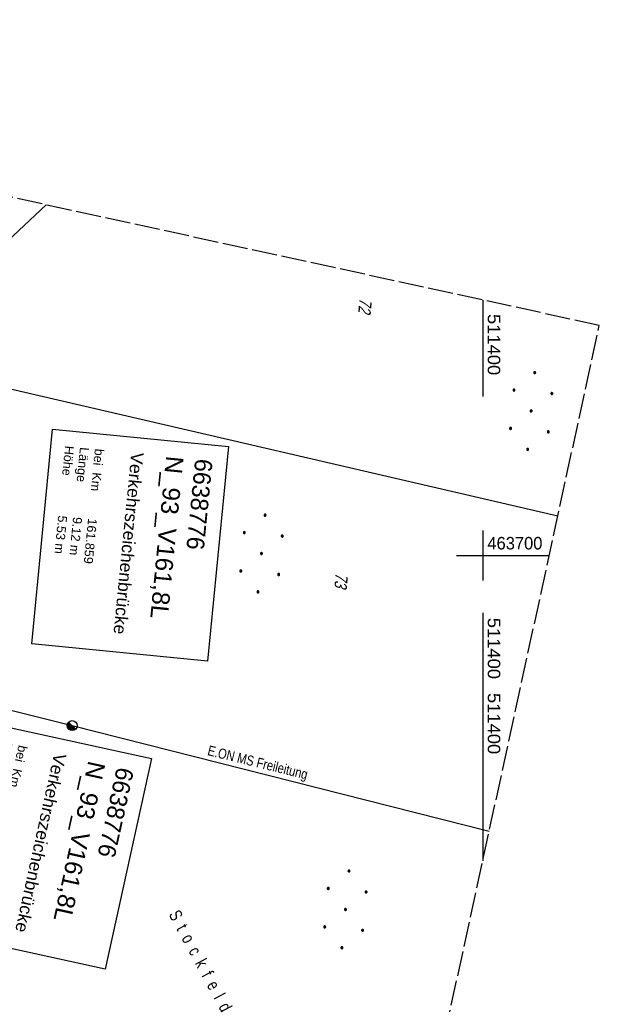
# Model space of a CAD drawing. Extents: x 510946 to 511423, y 462842 to 463807.
# Tile 33 of 33: x 511307 to 511423, y 463610 to 463807. Entities that reach past the tile are written whole.
import ezdxf

# ---------------------------------------------------------------- set-up
doc = ezdxf.new("R2010")
doc.units = 0
doc.header["$LTSCALE"] = 10
doc.header["$MEASUREMENT"] = 0
for name, pattern in [('AUSGEZOGEN', [0]), ('LT00', [0]), ('LT14', [0.6, 0.5, -0.1])]:
    doc.linetypes.add(name, pattern=pattern)
doc.layers.add('-BLATT_105-RAND', color=7, linetype='LT14', plot=False)
for name, color, linetype in [('BW_TEXT_A', 20, 'AUSGEZOGEN'), ('BW_TEXT_B', 20, 'AUSGEZOGEN'), ('DFK_BES-NAME', 255, 'LT00'), ('DFK_FLUR_NR', 250, 'LT00'), ('DFK_KATASTER', 250, 'LT00'), ('DFK_NUTZUNG', 250, 'LT00'), ('STROM_FREILTG', 80, 'STROMFREILEITUNG'), ('STROM_TEXT', 80, 'Continuous'), ('V104_RASTER', 250, 'LT00'), ('V105_RASTER', 250, 'LT00')]:
    doc.layers.add(name, color=color, linetype=linetype)
doc.styles.add('Beschrift', font='ARIAL.TTF')
doc.styles.get("Standard").update_dxf_attribs({"font": 'ARIAL.TTF'})
doc.styles.add('Strom', font='txt-alt.shx')
doc.styles.add('Versorgungsltg', font='ARIAL.TTF', dxfattribs={"width": 0.8, "height": 2})
doc.linetypes.add('STROMFREILEITUNG', pattern='A,12.7,-5.5,["xx",Strom,S=2.5,R=0,X=-2.6,Y=-0.85],-4.35', length=22.55)

# ---------------------------------------------------------------- blocks, each defined once
blk = doc.blocks.new('Ackerland7')
at = {"layer": 'DFK_NUTZUNG', "color": 0, "linetype": 'ByBlock'}
for p, q in [((-3.95, 3.63), (-3.95, 3.97)), ((-3.9, 3.99), (-3.9, 3.61)), ((-3.85, 3.6), (-3.85, 4)), ((-3.8, 3.99), (-3.8, 3.61)), ((-3.75, 3.63), (-3.75, 3.97)), ((3.75, 3.63), (3.75, 3.97)), ((3.8, 3.99), (3.8, 3.61)), ((3.85, 3.6), (3.85, 4)), ((3.9, 3.99), (3.9, 3.61)), ((3.95, 3.63), (3.95, 3.97)), ((-4, 3.93), (-4, 3.67)), ((-3.7, 3.93), (-3.7, 3.67)), ((-3.65, 3.8), (-3.65, 3.8)), ((3.7, 3.93), (3.7, 3.67)), ((4, 3.93), (4, 3.67)), ((4.05, 3.8), (4.05, 3.8)), ((-7.85, 0.13), (-7.85, -0.13)), ((-7.8, -0.17), (-7.8, 0.17)), ((-7.75, 0.19), (-7.75, -0.19)), ((-7.7, -0.2), (-7.7, 0.2)), ((-7.65, 0.19), (-7.65, -0.19)), ((-7.6, -0.17), (-7.6, 0.17)), ((-7.55, 0.13), (-7.55, -0.13)), ((-7.5, 0), (-7.5, 0)), ((-0.15, 0.13), (-0.15, -0.13)), ((-0.1, -0.17), (-0.1, 0.17)), ((-0.05, 0.19), (-0.05, -0.19)), ((0, -0.2), (0, 0.2)), ((0.05, 0.19), (0.05, -0.19)), ((0.1, -0.17), (0.1, 0.17)), ((0.15, 0.13), (0.15, -0.13)), ((0.2, 0), (0.2, 0)), ((7.55, 0.13), (7.55, -0.13)), ((7.6, -0.17), (7.6, 0.17)), ((7.65, 0.19), (7.65, -0.19)), ((7.7, -0.2), (7.7, 0.2)), ((7.75, 0.19), (7.75, -0.19)), ((7.8, -0.17), (7.8, 0.17)), ((7.85, 0.13), (7.85, -0.13)), ((7.9, 0), (7.9, 0)), ((-4, -3.67), (-4, -3.93)), ((-3.95, -3.97), (-3.95, -3.63)), ((-3.9, -3.61), (-3.9, -3.99)), ((-3.85, -4), (-3.85, -3.6)), ((-3.8, -3.61), (-3.8, -3.99)), ((-3.75, -3.97), (-3.75, -3.63)), ((-3.7, -3.67), (-3.7, -3.93)), ((-3.65, -3.8), (-3.65, -3.8)), ((3.7, -3.67), (3.7, -3.93)), ((3.75, -3.97), (3.75, -3.63)), ((3.8, -3.61), (3.8, -3.99)), ((3.85, -4), (3.85, -3.6)), ((3.9, -3.61), (3.9, -3.99)), ((3.95, -3.97), (3.95, -3.63)), ((4, -3.67), (4, -3.93)), ((4.05, -3.8), (4.05, -3.8))]:
    blk.add_line(p, q, dxfattribs=at)
for points in [[(-3.65, 3.8), (-3.67, 3.89), (-3.73, 3.96), (-3.81, 3.99), (-3.89, 3.99), (-3.97, 3.96), (-4.03, 3.89), (-4.05, 3.8), (-4.03, 3.71), (-3.97, 3.64), (-3.89, 3.6), (-3.81, 3.6), (-3.73, 3.64), (-3.67, 3.71), (-3.65, 3.8)], [(4.05, 3.8), (4.03, 3.89), (3.97, 3.96), (3.89, 3.99), (3.81, 3.99), (3.73, 3.96), (3.67, 3.89), (3.65, 3.8), (3.67, 3.71), (3.73, 3.64), (3.81, 3.61), (3.89, 3.61), (3.97, 3.64), (4.03, 3.71), (4.05, 3.8)], [(-7.5, 0), (-7.52, 0.09), (-7.58, 0.16), (-7.66, 0.19), (-7.74, 0.19), (-7.82, 0.16), (-7.88, 0.09), (-7.9, 0)], [(0.2, 0), (0.18, 0.09), (0.12, 0.16), (0.04, 0.19), (-0.04, 0.19), (-0.12, 0.16), (-0.18, 0.09), (-0.2, 0)], [(-0.2, 0), (-0.18, -0.09), (-0.12, -0.16), (-0.04, -0.19), (0.04, -0.19), (0.12, -0.16), (0.18, -0.09), (0.2, 0)], [(7.9, 0), (7.88, 0.09), (7.82, 0.16), (7.74, 0.19), (7.66, 0.19), (7.58, 0.16), (7.52, 0.09), (7.5, 0)], [(7.5, 0), (7.52, -0.09), (7.58, -0.16), (7.66, -0.19), (7.74, -0.19), (7.82, -0.16), (7.88, -0.09), (7.9, 0)], [(-7.9, 0), (-7.88, -0.09), (-7.82, -0.16), (-7.74, -0.19), (-7.66, -0.19), (-7.58, -0.16), (-7.52, -0.09), (-7.5, 0)], [(-3.65, -3.8), (-3.67, -3.71), (-3.73, -3.64), (-3.81, -3.61), (-3.89, -3.61), (-3.97, -3.64), (-4.03, -3.71), (-4.05, -3.8), (-4.03, -3.89), (-3.97, -3.96), (-3.89, -3.99), (-3.81, -3.99), (-3.73, -3.96), (-3.67, -3.89), (-3.65, -3.8)], [(4.05, -3.8), (4.03, -3.71), (3.97, -3.64), (3.89, -3.61), (3.81, -3.61), (3.73, -3.64), (3.67, -3.71), (3.65, -3.8), (3.67, -3.89), (3.73, -3.96), (3.81, -3.99), (3.89, -3.99), (3.97, -3.96), (4.03, -3.89), (4.05, -3.8)]]:
    blk.add_lwpolyline(points, dxfattribs=at)

msp = doc.modelspace()

# ---------------------------------------------------------------- linework, layer by layer
at = {"layer": '-BLATT_105-RAND'}
msp.add_lwpolyline([(511142.88, 463807.06), (510946, 462903.25), (511226.43, 462842.17), (511423.3, 463745.98), (511142.88, 463807.06)], dxfattribs=at)
at = {"layer": 'BW_TEXT_A'}
msp.add_lwpolyline([(511349.18, 463721.77), (511344.97, 463678.91), (511309.88, 463682.36), (511314.01, 463725.23)], close=True, dxfattribs=at)
at = {"layer": 'DFK_KATASTER'}
msp.add_line((511298.43, 463734.95), (511415.01, 463707.93), dxfattribs=at)
at = {"layer": 'STROM_FREILTG', "ltscale": 0.05, "flags": 128}
msp.add_lwpolyline([(511139.2, 463790.17), (511154.72, 463787.12), (511300.55, 463758.71), (511312.75, 463770.06)], dxfattribs=at)
at = {"layer": 'V104_RASTER'}
for p, q in [((511400, 463705), (511400, 463695)), ((511395, 463700), (511405, 463700)), ((511400, 463688.6), (511400, 463670.1))]:
    msp.add_line(p, q, dxfattribs=at)
at = {"layer": 'V105_RASTER'}
for p, q in [((511400, 463751.05), (511400, 463731.79)), ((511400, 463705), (511400, 463695)), ((511400, 463705), (511400, 463695)), ((511394.78, 463700), (511413.28, 463700)), ((511400, 463673.58), (511400, 463639.02))]:
    msp.add_line(p, q, dxfattribs=at)

# ---------------------------------------------------------------- block references
at = {"layer": 'DFK_NUTZUNG', "rotation": 264.7376999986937}
for p in [(511409.68, 463728.89), (511355.78, 463700.41), (511372.55, 463629.32)]:
    msp.add_blockref('Ackerland7', p, dxfattribs=at)

# ---------------------------------------------------------------- texts
at = {"layer": 'BW_TEXT_A', "insert": (511346.02, 463719.12), "char_height": 2, "width": 36.5791, "attachment_point": 1, "rotation": 264.3893, "style": 'Beschrift'}
msp.add_mtext('\\pt10,14;{\\Funir_o|c0;\\H1.75x;6638776}\\P\\ptz;{\\H1.75x;N_93_V161,8L\\W0.8;\\P\\H0.3714x;\\W1;\\P\\H1.924x;Verkehrszeichenbrücke\\P\\H0.1999x;\\P\\H3.602x;\\P\\pt14;bei  Km^I161.859\\PLänge^I9.12 m\\PHöhe^I5.53 m}', dxfattribs=at)
at = {"layer": 'DFK_BES-NAME', "width": 0.75}
msp.add_text('S  t  o  c  k  f  e  l  d', height=2.5, rotation=298.3172, dxfattribs=at).set_placement((511337.16, 463628.32))
at = {"layer": 'DFK_FLUR_NR', "oblique": 13.754, "width": 0.75}
for s, p in [('72', (511375.39, 463751.5)), ('73', (511370.61, 463696.61))]:
    msp.add_text(s, height=2.5, rotation=264.4992, dxfattribs=at).set_placement(p)
at = {"layer": 'STROM_TEXT', "insert": (511354.96, 463658.4), "char_height": 2, "attachment_point": 5, "rotation": 346.164, "line_spacing_factor": 1.1, "style": 'Versorgungsltg'}
msp.add_mtext('E.ON MS Freileitung', dxfattribs=at)
at = {"layer": 'V104_RASTER', "width": 1.05}
msp.add_text(' 511400', height=2.5, rotation=-89.9986, dxfattribs=at).set_placement((511401, 463688.6))
at = {"layer": 'V105_RASTER'}
for s, rotation, width, p in [(' 511400', -90.0006, 1.05, (511401, 463749.29)), (' 463700', -0.0007, 0.944, (511400.01, 463701.23)), (' 511400', -90.0006, 1.05, (511401, 463673.58))]:
    msp.add_text(s, height=2.5, rotation=rotation, dxfattribs=dict(at, width=width)).set_placement(p)

# ---------------------------------------------------------------- next in the draw order: texts
at = {"layer": 'BW_TEXT_B', "insert": (511330.31, 463657.17), "char_height": 2, "width": 37.5546, "attachment_point": 1, "rotation": 257.6015, "style": 'Beschrift', "bg_fill": 3, "box_fill_scale": 1.5, "bg_fill_color": 256, "bg_fill_transparency": 3933757}
msp.add_mtext('\\pt10,14;{\\Funir_o|c0;\\H1.75x;6638776}\\P\\ptz;{\\H1.75x;N_93_V161,8L\\W0.8;\\P\\H0.3714x;\\W1;\\P\\H1.924x;Verkehrszeichenbrücke\\P\\H0.1999x;\\P\\H3.602x;\\P\\pt14;bei  Km^I161.859\\PLänge^I9.12 m\\PHöhe^I5.53 m}', dxfattribs=at)

# ---------------------------------------------------------------- next in the draw order: hatches: boundary and pattern name
at = {"layer": 'STROM_TEXT'}
h = msp.add_hatch(color=256, dxfattribs=at)
h.paths.add_polyline_path([(511318.65, 463665.33), (511317.94, 463666.03), (511316.94, 463666.03, 0.668179)])
h.paths.add_polyline_path([(511316.94, 463666.03), (511317.94, 463666.03), (511317.23, 463666.74, 0.198912)])

# ---------------------------------------------------------------- next in the draw order: linework, layer by layer
at = {"layer": 'BW_TEXT_B'}
msp.add_lwpolyline([(511333.77, 463659.44), (511324.52, 463617.37), (511290.09, 463624.94), (511299.25, 463667.02)], close=True, dxfattribs=at)
at = {"layer": 'STROM_FREILTG', "ltscale": 0.05, "flags": 128}
msp.add_lwpolyline([(511122.82, 463715.01), (511141.82, 463710.06), (511317.94, 463666.03), (511401.3, 463644.98)], dxfattribs=at)
at = {"layer": 'STROM_TEXT'}
msp.add_line((511318.65, 463665.33), (511317.23, 463666.74), dxfattribs=at)
msp.add_circle((511317.94, 463666.03), 1, dxfattribs=at)

doc.saveas('drawing.dxf')
